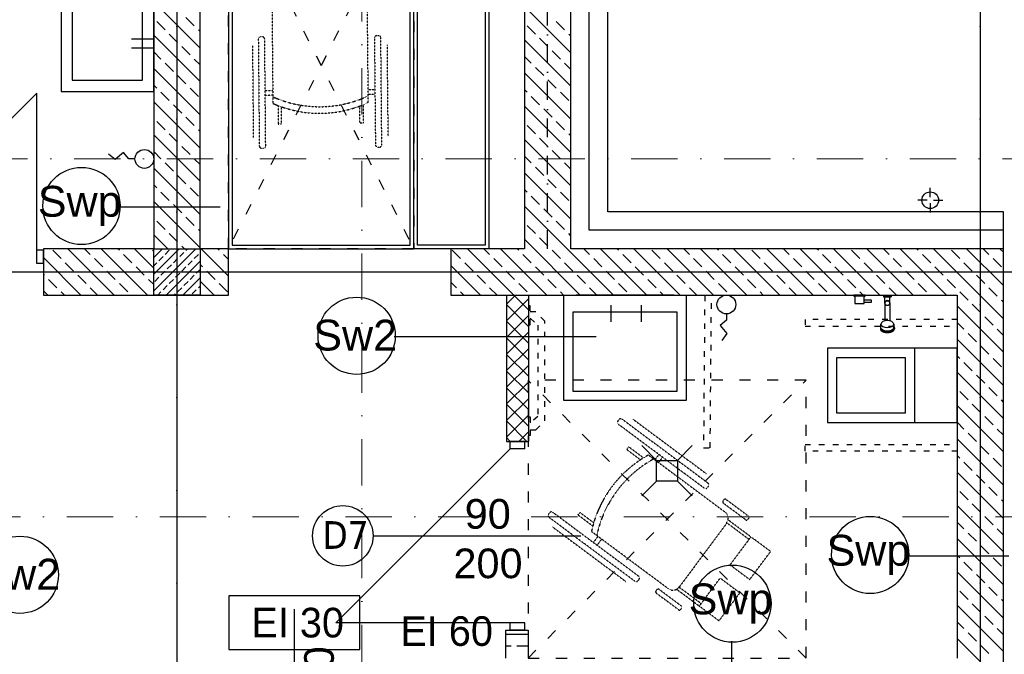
# Model space of a CAD drawing. Header units: millimetres. Extents: x -7023 to 53801, y 9849 to 33561.
# Tile 221 of 256: x 7277 to 7809, y 27032 to 27375. Entities that reach past the tile are written whole.
import ezdxf

# ---------------------------------------------------------------- set-up
doc = ezdxf.new("R2010")
doc.units = ezdxf.units.MM
for name, pattern in [('ACAD_ISO03W100', [30, 12, -18]), ('DASHDOT', [1, 0.5, -0.25, 0, -0.25]), ('DASHDOTX2', [2, 1, -0.5, 0, -0.5])]:
    doc.linetypes.add(name, pattern=pattern)
doc.layers.add('.IE_podklad', color=252, linetype='Continuous')
doc.layers.add('PROJEKT osie', color=251, linetype='DASHDOTX2', lineweight=9)
doc.styles.add('Arial', font='arial.ttf', dxfattribs={"height": 125})
doc.styles.add('MtX_Arial', font='txt')
doc.styles.add('Opisowy', font='arial.ttf')
doc.styles.get("Standard").update_dxf_attribs({"font": 'arial.ttf'})
doc.linetypes.add('ZIGZAG', pattern='A,0.00254,-5.08,[131,ltypeshp.shx,S=5.08,R=0,X=-5.08,Y=0],-10.16,[131,ltypeshp.shx,S=5.08,R=180,X=5.08,Y=0],-5.08', length=20.32254)

# ---------------------------------------------------------------- blocks, each defined once
blk = doc.blocks.new('OSIE DOMKU')
at = {"layer": 'PROJEKT osie', "ltscale": 25}
for p, q in [((-31887.02, 6226.99), (-31887.02, 4134.85)), ((-31453.52, 6226.99), (-31453.52, 4134.85)), ((-33194.97, 5466.65), (-29895.99, 5466.65)), ((-33194.97, 5405.65), (-30212.41, 5405.65))]:
    blk.add_line(p, q, dxfattribs=at)

msp = doc.modelspace()

# ---------------------------------------------------------------- linework, layer by layer
at = {"layer": '.IE_podklad', "ltscale": 25}
for p, q in [((7362.06, 28060.31), (7362.06, 25968.17)), ((7795.56, 28060.31), (7795.56, 25968.17)), ((6054.1, 27238.97), (9036.66, 27238.97))]:
    msp.add_line(p, q, dxfattribs=at)
at = {"layer": '.IE_podklad', "linetype": 'DASHDOT', "lineweight": 13, "ltscale": 50}
for p, q in [((7461.89, 27850.04), (7461.89, 27020.21)), ((6050.17, 27106.65), (8608.47, 27106.65))]:
    msp.add_line(p, q, dxfattribs=at)
at = {"layer": '.IE_podklad', "linetype": 'DASHDOTX2', "ltscale": 10}
msp.add_line((7562.06, 27251.47), (7562.06, 27534.37), dxfattribs=at)
at = {"layer": '.IE_podklad'}
for p, q in [((7594.56, 27271.47), (7594.56, 27510.47)), ((7574.56, 27251.47), (7574.56, 27490.47)), ((7349.56, 27465.47), (7349.56, 27251.47)), ((7374.56, 27251.47), (7374.56, 27465.47)), ((7549.56, 27465.47), (7549.56, 27251.47)), ((7299.56, 27386.47), (7299.56, 27336.47)), ((7349.56, 27336.47), (7349.56, 27386.47)), ((7374.56, 27359.77), (7349.56, 27384.77)), ((7305.56, 27380.47), (7305.56, 27342.47)), ((7343.56, 27342.47), (7343.56, 27380.47)), ((7574.56, 27357.34), (7549.56, 27382.34)), ((7355.69, 27369.65), (7351.2, 27374.14)), ((7371.41, 27371.9), (7366.92, 27376.39)), ((7571.22, 27369.65), (7566.73, 27374.14)), ((7362.43, 27362.92), (7357.94, 27367.41)), ((7374.56, 27368.75), (7373.65, 27369.65)), ((7555.5, 27367.41), (7551.01, 27371.9)), ((7574.56, 27366.32), (7573.46, 27367.41)), ((7349.53, 27364.63), (7337.59, 27364.63)), ((7374.56, 27341.81), (7349.56, 27366.81)), ((7574.56, 27339.37), (7549.56, 27364.37)), ((7562.24, 27360.67), (7557.75, 27365.16)), ((7349.53, 27359.78), (7337.59, 27359.78)), ((7353.45, 27353.94), (7349.56, 27357.83)), ((7369.16, 27356.18), (7364.67, 27360.67)), ((7568.97, 27353.94), (7564.48, 27358.43)), ((7360.18, 27347.2), (7355.69, 27351.69)), ((7374.56, 27350.79), (7371.41, 27353.94)), ((7553.26, 27351.69), (7549.56, 27355.39)), ((7574.56, 27348.35), (7571.22, 27351.69)), ((7374.56, 27323.85), (7349.56, 27348.85)), ((7574.56, 27321.41), (7549.56, 27346.41)), ((7559.99, 27344.96), (7555.5, 27349.45)), ((7305.56, 27342.47), (7343.56, 27342.47)), ((7366.92, 27340.47), (7362.43, 27344.96)), ((7566.73, 27338.22), (7562.24, 27342.71)), ((7201.66, 27250.69), (7286.45, 27335.47)), ((7286.45, 27250.69), (7286.45, 27335.47)), ((7299.56, 27336.47), (7349.56, 27336.47)), ((7351.2, 27338.22), (7349.56, 27339.87)), ((7357.94, 27331.49), (7353.45, 27335.98)), ((7373.65, 27333.73), (7369.16, 27338.22)), ((7551.01, 27335.98), (7549.56, 27337.43)), ((7573.46, 27331.49), (7568.97, 27335.98)), ((7374.56, 27305.89), (7349.56, 27330.89)), ((7557.75, 27329.24), (7553.26, 27333.73)), ((7364.67, 27324.75), (7360.18, 27329.24)), ((7574.56, 27303.45), (7549.56, 27328.45)), ((7564.48, 27322.51), (7559.99, 27327)), ((7355.69, 27315.77), (7351.2, 27320.26)), ((7371.41, 27318.02), (7366.92, 27322.51)), ((7571.22, 27315.77), (7566.73, 27320.26)), ((7374.56, 27314.87), (7373.65, 27315.77)), ((7555.5, 27313.53), (7551.01, 27318.02)), ((7374.56, 27287.93), (7349.56, 27312.93)), ((7362.43, 27309.04), (7357.94, 27313.53)), ((7574.56, 27285.49), (7549.56, 27310.49)), ((7562.24, 27306.79), (7557.75, 27311.28)), ((7574.56, 27312.43), (7573.46, 27313.53)), ((7353.45, 27300.06), (7349.56, 27303.95)), ((7369.16, 27302.3), (7364.67, 27306.79)), ((7568.97, 27300.06), (7564.48, 27304.55)), ((7360.18, 27293.32), (7355.69, 27297.81)), ((7374.56, 27296.91), (7371.41, 27300.06)), ((7553.26, 27297.81), (7549.56, 27301.51)), ((7574.56, 27294.47), (7571.22, 27297.81)), ((7374.56, 27269.97), (7349.56, 27294.97)), ((7574.56, 27267.53), (7549.56, 27292.53)), ((7559.99, 27291.08), (7555.5, 27295.57)), ((7366.92, 27286.59), (7362.43, 27291.08)), ((7566.73, 27284.34), (7562.24, 27288.83)), ((7351.2, 27284.34), (7349.56, 27285.99)), ((7357.94, 27277.61), (7353.45, 27282.1)), ((7373.65, 27279.85), (7369.16, 27284.34)), ((7551.01, 27282.1), (7549.56, 27283.55)), ((7573.46, 27277.61), (7568.97, 27282.1)), ((7374.56, 27252.01), (7349.56, 27277.01)), ((7557.75, 27275.36), (7553.26, 27279.85)), ((7330.84, 27274.11), (7385.33, 27274.11)), ((7364.67, 27270.87), (7360.18, 27275.36)), ((7597.65, 27226.47), (7549.56, 27274.57)), ((7564.48, 27268.62), (7559.99, 27273.11)), ((7808.06, 27271.47), (7594.56, 27271.47)), ((7808.06, 27251.47), (7808.06, 27271.47)), ((7355.69, 27261.89), (7351.2, 27266.38)), ((7371.41, 27264.13), (7366.92, 27268.62)), ((7571.22, 27261.89), (7566.73, 27266.38)), ((7374.56, 27260.99), (7373.65, 27261.89)), ((7555.5, 27259.64), (7551.01, 27264.13)), ((7357.13, 27251.47), (7349.56, 27259.05)), ((7362.43, 27255.15), (7357.94, 27259.64)), ((7579.69, 27226.47), (7549.56, 27256.61)), ((7562.24, 27252.91), (7557.75, 27257.4)), ((7574.56, 27258.55), (7573.46, 27259.64)), ((7290.06, 27250.69), (7286.45, 27250.69)), ((7286.45, 27243.47), (7286.45, 27250.69)), ((7349.56, 27251.47), (7290.06, 27251.47)), ((7290.06, 27251.47), (7290.06, 27226.47)), ((7290.06, 27243.47), (7290.06, 27250.69)), ((7299.57, 27246.17), (7295.08, 27250.66)), ((7328.25, 27226.47), (7303.25, 27251.47)), ((7315.28, 27248.42), (7312.23, 27251.47)), ((7346.21, 27226.47), (7321.21, 27251.47)), ((7331, 27250.66), (7330.19, 27251.47)), ((7349.56, 27241.09), (7339.17, 27251.47)), ((7349.56, 27250.07), (7348.96, 27250.66)), ((7349.56, 27246.77), (7354.26, 27251.47)), ((7349.56, 27237.79), (7363.24, 27251.47)), ((7349.56, 27228.81), (7372.22, 27251.47)), ((7349.56, 27251.26), (7349.77, 27251.47)), ((7349.56, 27251.47), (7374.56, 27251.47)), ((7349.56, 27226.47), (7349.56, 27251.47)), ((7355.69, 27248.42), (7357.94, 27250.66)), ((7366.11, 27251.47), (7364.67, 27252.91)), ((7366.92, 27250.66), (7367.73, 27251.47)), ((7389.85, 27251.47), (7374.56, 27251.47)), ((7374.56, 27251.47), (7374.56, 27226.47)), ((7389.85, 27236.71), (7375.09, 27251.47)), ((7384.88, 27250.66), (7384.07, 27251.47)), ((7389.85, 27226.47), (7389.85, 27251.47)), ((7549.56, 27251.47), (7509.89, 27251.47)), ((7509.89, 27251.47), (7509.89, 27226.47)), ((7515.09, 27246.17), (7510.6, 27250.66)), ((7543.77, 27226.47), (7518.77, 27251.47)), ((7530.81, 27248.42), (7527.75, 27251.47)), ((7561.73, 27226.47), (7536.73, 27251.47)), ((7546.52, 27250.66), (7545.71, 27251.47)), ((7568.97, 27246.17), (7564.48, 27250.66)), ((7808.06, 27251.47), (7574.56, 27251.47)), ((7584.69, 27248.42), (7581.64, 27251.47)), ((7615.62, 27226.47), (7590.62, 27251.47)), ((7600.4, 27250.66), (7599.6, 27251.47)), ((7633.58, 27226.47), (7608.58, 27251.47)), ((7622.86, 27246.17), (7618.37, 27250.66)), ((7651.54, 27226.47), (7626.54, 27251.47)), ((7638.57, 27248.42), (7635.52, 27251.47)), ((7669.5, 27226.47), (7644.5, 27251.47)), ((7654.29, 27250.66), (7653.48, 27251.47)), ((7687.46, 27226.47), (7662.46, 27251.47)), ((7676.74, 27246.17), (7672.25, 27250.66)), ((7705.42, 27226.47), (7680.42, 27251.47)), ((7692.45, 27248.42), (7689.4, 27251.47)), ((7723.38, 27226.47), (7698.38, 27251.47)), ((7708.17, 27250.66), (7707.36, 27251.47)), ((7741.34, 27226.47), (7716.34, 27251.47)), ((7730.62, 27246.17), (7726.13, 27250.66)), ((7759.3, 27226.47), (7734.3, 27251.47)), ((7746.33, 27248.42), (7743.28, 27251.47)), ((7777.26, 27226.47), (7752.26, 27251.47)), ((7762.05, 27250.66), (7761.24, 27251.47)), ((7795.22, 27226.47), (7770.22, 27251.47)), ((7784.5, 27246.17), (7780.01, 27250.66)), ((7808.06, 27231.6), (7788.18, 27251.47)), ((7800.22, 27248.42), (7797.16, 27251.47)), ((7808.06, 27249.56), (7806.14, 27251.47)), ((7808.06, 26665.97), (7808.06, 27251.47)), ((7310.29, 27226.47), (7290.06, 27246.7)), ((7322.02, 27241.68), (7317.53, 27246.17)), ((7337.73, 27243.93), (7333.24, 27248.42)), ((7352.33, 27245.05), (7354.57, 27247.3)), ((7356.2, 27226.47), (7374.56, 27244.83)), ((7360.18, 27243.93), (7362.43, 27246.17)), ((7363.55, 27247.3), (7365.8, 27249.54)), ((7368.04, 27242.81), (7370.29, 27245.05)), ((7371.41, 27246.17), (7373.65, 27248.42)), ((7389.85, 27245.69), (7387.12, 27248.42)), ((7537.54, 27241.68), (7533.05, 27246.17)), ((7553.26, 27243.93), (7548.77, 27248.42)), ((7591.42, 27241.68), (7586.93, 27246.17)), ((7607.14, 27243.93), (7602.65, 27248.42)), ((7645.31, 27241.68), (7640.82, 27246.17)), ((7661.02, 27243.93), (7656.53, 27248.42)), ((7699.19, 27241.68), (7694.7, 27246.17)), ((7714.9, 27243.93), (7710.41, 27248.42)), ((7753.07, 27241.68), (7748.58, 27246.17)), ((7768.78, 27243.93), (7764.29, 27248.42)), ((7806.95, 27241.68), (7802.46, 27246.17)), ((7290.06, 27243.47), (7286.45, 27243.47)), ((7306.3, 27239.44), (7301.81, 27243.93)), ((7328.75, 27234.95), (7324.26, 27239.44)), ((7344.47, 27237.19), (7339.98, 27241.68)), ((7349.56, 27242.28), (7351.2, 27243.93)), ((7353.45, 27237.19), (7355.69, 27239.44)), ((7356.82, 27240.56), (7359.06, 27242.81)), ((7364.67, 27239.44), (7366.92, 27241.68)), ((7372.53, 27238.32), (7374.56, 27240.34)), ((7375.9, 27241.68), (7374.56, 27243.03)), ((7382.63, 27234.95), (7378.14, 27239.44)), ((7525.81, 27226.47), (7509.95, 27242.34)), ((7521.83, 27239.44), (7517.34, 27243.93)), ((7544.28, 27234.95), (7539.79, 27239.44)), ((7559.99, 27237.19), (7555.5, 27241.68)), ((7575.71, 27239.44), (7571.22, 27243.93)), ((7598.16, 27234.95), (7593.67, 27239.44)), ((7613.88, 27237.19), (7609.39, 27241.68)), ((7629.59, 27239.44), (7625.1, 27243.93)), ((7652.04, 27234.95), (7647.55, 27239.44)), ((7667.76, 27237.19), (7663.27, 27241.68)), ((7683.47, 27239.44), (7678.98, 27243.93)), ((7705.92, 27234.95), (7701.43, 27239.44)), ((7721.64, 27237.19), (7717.15, 27241.68)), ((7737.35, 27239.44), (7732.86, 27243.93)), ((7759.8, 27234.95), (7755.31, 27239.44)), ((7775.52, 27237.19), (7771.03, 27241.68)), ((7791.24, 27239.44), (7786.75, 27243.93)), ((7290.59, 27237.19), (7290.06, 27237.72)), ((7297.32, 27230.46), (7292.83, 27234.95)), ((7313.04, 27232.7), (7308.55, 27237.19)), ((7349.56, 27232.11), (7346.71, 27234.95)), ((7350.08, 27233.83), (7352.33, 27236.07)), ((7357.94, 27232.7), (7360.18, 27234.95)), ((7361.31, 27236.07), (7363.55, 27238.32)), ((7365.18, 27226.47), (7374.56, 27235.85)), ((7369.16, 27234.95), (7371.41, 27237.19)), ((7382.13, 27226.47), (7374.56, 27234.05)), ((7528.56, 27232.7), (7524.07, 27237.19)), ((7566.73, 27230.46), (7562.24, 27234.95)), ((7582.44, 27232.7), (7577.95, 27237.19)), ((7620.61, 27230.46), (7616.12, 27234.95)), ((7636.33, 27232.7), (7631.84, 27237.19)), ((7674.49, 27230.46), (7670, 27234.95)), ((7690.21, 27232.7), (7685.72, 27237.19)), ((7728.37, 27230.46), (7723.88, 27234.95)), ((7744.09, 27232.7), (7739.6, 27237.19)), ((7782.26, 27230.46), (7777.76, 27234.95)), ((7797.97, 27232.7), (7793.48, 27237.19)), ((7292.33, 27226.47), (7290.06, 27228.74)), ((7319.27, 27226.47), (7315.28, 27230.46)), ((7335.49, 27228.21), (7331, 27232.7)), ((7354.57, 27229.34), (7356.82, 27231.58)), ((7362.43, 27228.21), (7364.67, 27230.46)), ((7365.8, 27231.58), (7368.04, 27233.83)), ((7370.29, 27227.09), (7372.53, 27229.34)), ((7373.65, 27230.46), (7374.56, 27231.36)), ((7389.37, 27228.21), (7384.88, 27232.7)), ((7512.85, 27230.46), (7509.89, 27233.41)), ((7534.79, 27226.47), (7530.81, 27230.46)), ((7551.01, 27228.21), (7546.52, 27232.7)), ((7588.67, 27226.47), (7584.69, 27230.46)), ((7604.9, 27228.21), (7600.4, 27232.7)), ((7642.56, 27226.47), (7638.57, 27230.46)), ((7658.78, 27228.21), (7654.29, 27232.7)), ((7696.44, 27226.47), (7692.45, 27230.46)), ((7712.66, 27228.21), (7708.17, 27232.7)), ((7750.32, 27226.47), (7746.33, 27230.46)), ((7766.54, 27228.21), (7762.05, 27232.7)), ((7804.2, 27226.47), (7800.22, 27230.46)), ((7290.06, 27226.47), (7374.56, 27226.47)), ((7301.31, 27226.47), (7299.57, 27228.21)), ((7374.56, 27226.47), (7349.56, 27226.47)), ((7351.71, 27226.47), (7353.45, 27228.21)), ((7360.69, 27226.47), (7361.31, 27227.09)), ((7374.16, 27226.47), (7374.56, 27226.87)), ((7374.56, 27226.47), (7389.85, 27226.47)), ((7509.89, 27226.47), (7783.06, 27226.47)), ((7516.83, 27226.47), (7515.09, 27228.21)), ((7539.89, 27226.47), (7539.89, 27147.47)), ((7539.89, 27221.58), (7544.78, 27226.47)), ((7539.89, 27212.6), (7551.89, 27224.6)), ((7551.89, 27218.35), (7543.77, 27226.47)), ((7551.89, 27147.47), (7551.89, 27226.47)), ((7570.71, 27226.47), (7568.97, 27228.21)), ((7624.6, 27226.47), (7622.86, 27228.21)), ((7678.48, 27226.47), (7676.74, 27228.21)), ((7733.38, 27226.47), (7727.38, 27226.47)), ((7727.38, 27226.47), (7727.38, 27225.97)), ((7727.38, 27225.97), (7727.88, 27225.97)), ((7727.88, 27225.97), (7727.88, 27221.97)), ((7732.89, 27225.97), (7727.88, 27225.97)), ((7732.36, 27226.47), (7730.62, 27228.21)), ((7732.89, 27223.7), (7732.89, 27225.97)), ((7732.89, 27225.97), (7733.38, 27225.97)), ((7736.8, 27223.7), (7732.89, 27223.7)), ((7732.89, 27222.67), (7732.89, 27223.7)), ((7733.38, 27225.97), (7733.38, 27226.47)), ((7736.8, 27222.67), (7736.8, 27223.7)), ((7743.4, 27225.97), (7747.4, 27225.97)), ((7783.06, 27226.47), (7783.06, 27030.47)), ((7786.24, 27226.47), (7784.5, 27228.21)), ((7788.99, 27223.72), (7786.24, 27226.47)), ((7808.06, 27213.64), (7795.22, 27226.47)), ((7804.71, 27225.97), (7804.2, 27226.47)), ((7808.06, 27222.62), (7806.95, 27223.72)), ((7551.89, 27209.37), (7539.89, 27221.37)), ((7596.12, 27220.96), (7596.12, 27211.96)), ((7612.54, 27220.96), (7612.54, 27211.96)), ((7727.88, 27221.97), (7732.89, 27221.97)), ((7732.89, 27221.97), (7732.89, 27222.67)), ((7732.89, 27222.67), (7736.8, 27222.67)), ((7808.06, 27195.68), (7783.06, 27220.68)), ((7795.73, 27216.99), (7791.24, 27221.48)), ((7539.89, 27203.62), (7551.89, 27215.62)), ((7802.46, 27210.25), (7797.97, 27214.74)), ((7551.89, 27200.39), (7539.89, 27212.39)), ((7786.75, 27208.01), (7783.06, 27211.7)), ((7808.06, 27204.66), (7804.71, 27208.01)), ((7479.34, 27204.03), (7588.33, 27204.03)), ((7539.89, 27194.64), (7551.89, 27206.64)), ((7551.89, 27191.41), (7539.89, 27203.41)), ((7808.06, 27177.72), (7783.06, 27202.72)), ((7793.48, 27201.27), (7788.99, 27205.76)), ((7539.89, 27185.66), (7551.89, 27197.66)), ((7800.22, 27194.54), (7795.73, 27199.03)), ((7551.89, 27182.43), (7539.89, 27194.43)), ((7784.5, 27192.29), (7783.06, 27193.74)), ((7806.95, 27187.8), (7802.46, 27192.29)), ((7539.89, 27176.68), (7551.89, 27188.68)), ((7791.24, 27185.56), (7786.75, 27190.05)), ((7551.89, 27173.45), (7539.89, 27185.45)), ((7808.06, 27159.76), (7783.06, 27184.76)), ((7797.97, 27178.82), (7793.48, 27183.31)), ((7539.89, 27167.7), (7551.89, 27179.7)), ((7551.89, 27164.47), (7539.89, 27176.47)), ((7804.71, 27172.09), (7800.22, 27176.58)), ((7539.89, 27158.72), (7551.89, 27170.72)), ((7788.99, 27169.84), (7784.5, 27174.33)), ((7551.89, 27155.49), (7539.89, 27167.49)), ((7808.06, 27141.8), (7783.06, 27166.8)), ((7795.73, 27163.11), (7791.24, 27167.6)), ((7808.06, 27168.74), (7806.95, 27169.84)), ((7539.89, 27149.74), (7551.89, 27161.74)), ((7802.46, 27156.37), (7797.97, 27160.86)), ((7550.93, 27147.47), (7539.89, 27158.51)), ((7786.75, 27154.13), (7783.06, 27157.82)), ((7541.95, 27147.47), (7539.89, 27149.53)), ((7546.61, 27147.47), (7551.89, 27152.76)), ((7793.48, 27147.39), (7788.99, 27151.88)), ((7808.06, 27150.78), (7804.71, 27154.13)), ((7539.89, 27147.47), (7551.89, 27147.47)), ((7541.83, 27143.47), (7541.83, 27147.47)), ((7549.83, 27147.47), (7541.83, 27147.47)), ((7549.83, 27143.47), (7549.83, 27147.47)), ((7808.06, 27123.84), (7783.06, 27148.84)), ((7800.22, 27140.66), (7795.73, 27145.15)), ((7541.83, 27143.47), (7447.83, 27049.47)), ((7549.83, 27143.47), (7541.83, 27143.47)), ((7784.5, 27138.41), (7783.06, 27139.85)), ((7806.95, 27133.92), (7802.46, 27138.41)), ((7791.24, 27131.68), (7786.75, 27136.17)), ((7808.06, 27105.87), (7783.06, 27130.87)), ((7797.97, 27124.94), (7793.48, 27129.43)), ((7804.71, 27118.21), (7800.22, 27122.7)), ((7788.99, 27115.96), (7784.5, 27120.45)), ((7808.06, 27087.91), (7783.06, 27112.91)), ((7795.73, 27109.23), (7791.24, 27113.72)), ((7808.06, 27114.85), (7806.95, 27115.96)), ((7802.46, 27102.49), (7797.97, 27106.98)), ((7786.75, 27100.24), (7783.06, 27103.93)), ((7467.8, 27096.47), (7579.98, 27096.47)), ((7793.48, 27093.51), (7788.99, 27098)), ((7808.06, 27096.89), (7804.71, 27100.24)), ((7808.06, 27069.95), (7783.06, 27094.95)), ((7800.22, 27086.77), (7795.73, 27091.26)), ((7756.41, 27085.67), (7810.91, 27085.67)), ((7784.5, 27084.53), (7783.06, 27085.97)), ((7791.24, 27077.79), (7786.75, 27082.28)), ((7806.95, 27080.04), (7802.46, 27084.53)), ((7808.06, 27051.99), (7783.06, 27076.99)), ((7797.97, 27071.06), (7793.48, 27075.55)), ((7460.81, 27064.08), (7390.1, 27064.08)), ((7390.1, 27064.08), (7390.1, 27035.16)), ((7460.81, 27035.16), (7460.81, 27064.08)), ((7788.99, 27062.08), (7784.5, 27066.57)), ((7804.71, 27064.32), (7800.22, 27068.81)), ((7808.06, 27034.03), (7783.06, 27059.03)), ((7795.73, 27055.34), (7791.24, 27059.83)), ((7808.06, 27060.97), (7806.95, 27062.08)), ((7425.46, 26944.69), (7425.46, 27056.87)), ((7541.83, 27049.47), (7447.83, 27049.47)), ((7541.83, 27045.47), (7541.83, 27049.47)), ((7549.83, 27049.47), (7541.83, 27049.47)), ((7549.83, 27045.47), (7549.83, 27049.47)), ((7786.75, 27046.36), (7783.06, 27050.05)), ((7802.46, 27048.61), (7797.97, 27053.1)), ((7539.56, 27030.47), (7539.56, 27045.47)), ((7539.56, 27045.47), (7551.56, 27045.47)), ((7539.56, 27043.38), (7551.56, 27043.38)), ((7549.83, 27045.47), (7541.83, 27045.47)), ((7551.56, 27045.47), (7551.56, 27030.47)), ((7793.48, 27039.63), (7788.99, 27044.12)), ((7808.06, 27043.01), (7804.71, 27046.36)), ((7661.31, 27039.58), (7661.31, 26930.59)), ((7808.06, 27016.07), (7783.06, 27041.07)), ((7390.1, 27035.16), (7460.81, 27035.16)), ((7539.56, 27037.03), (7542.39, 27037.03)), ((7545.56, 27037.03), (7551.56, 27037.03)), ((7800.22, 27032.89), (7795.73, 27037.38))]:
    msp.add_line(p, q, dxfattribs=at)
at = {"layer": '.IE_podklad', "linetype": 'ZIGZAG'}
for p, q in [((7584.56, 27261.47), (7584.56, 27500.47)), ((7808.06, 27261.47), (7584.56, 27261.47))]:
    msp.add_line(p, q, dxfattribs=at)
at = {"layer": '.IE_podklad', "linetype": 'ACAD_ISO03W100', "ltscale": 0.5}
for p, q in [((7389.85, 27449.47), (7489.85, 27251.47)), ((7489.85, 27449.47), (7389.85, 27251.47)), ((7551.56, 27030.47), (7701.56, 27180.47)), ((7701.56, 27030.47), (7551.56, 27180.47))]:
    msp.add_line(p, q, dxfattribs=at)
at = {"layer": '.IE_podklad', "linetype": 'ACAD_ISO03W100', "ltscale": 0.004}
for p, q in [((7413.35, 27381.59), (7413.84, 27329.99)), ((7465.33, 27330.47), (7464.84, 27382.07)), ((7476.06, 27312.24), (7475.6, 27361.67)), ((7403.45, 27311.56), (7402.99, 27360.99)), ((7413.77, 27336.82), (7409.68, 27336.78)), ((7468.9, 27337.33), (7465.26, 27337.3)), ((7413.8, 27334.35), (7409.7, 27334.31)), ((7468.92, 27334.87), (7465.29, 27334.83)), ((7416.65, 27328.82), (7416.74, 27318.85)), ((7418.53, 27318.87), (7418.44, 27328.16)), ((7460.85, 27319.26), (7460.76, 27328.55)), ((7462.54, 27329.25), (7462.63, 27319.28)), ((7462.63, 27319.28), (7460.85, 27319.26)), ((7416.74, 27318.85), (7418.53, 27318.87)), ((7608.07, 27159.51), (7647.72, 27130)), ((7605.84, 27144.51), (7604.77, 27143.09)), ((7613.83, 27138.56), (7605.84, 27144.51)), ((7604.77, 27143.09), (7612.23, 27137.54)), ((7616.47, 27140.1), (7657.86, 27109.29)), ((7622.14, 27140.41), (7619.97, 27137.49)), ((7624.12, 27138.94), (7621.95, 27136.02)), ((7578.44, 27107.7), (7579.5, 27109.13)), ((7586.44, 27101.75), (7578.44, 27107.7)), ((7579.5, 27109.13), (7586.96, 27103.58)), ((7564.72, 27101.26), (7604.37, 27071.75)), ((7658.74, 27103.27), (7633.14, 27068.87)), ((7670.74, 27094.56), (7658.5, 27103.67)), ((7671.76, 27095.93), (7659.52, 27105.05)), ((7627.12, 27067.98), (7585.73, 27098.79)), ((7589.22, 27096.19), (7586.78, 27092.9)), ((7591.2, 27094.71), (7588.76, 27091.43)), ((7643.9, 27058.5), (7631.66, 27067.61)), ((7644.93, 27059.88), (7632.69, 27068.99))]:
    msp.add_line(p, q, dxfattribs=at)
at = {"layer": '.IE_podklad', "linetype": 'Continuous'}
for p, q in [((7768.58, 27279.4), (7768.58, 27284.44)), ((7766.9, 27277.72), (7761.86, 27277.72)), ((7770.26, 27277.72), (7775.3, 27277.72)), ((7768.58, 27276.04), (7768.58, 27271))]:
    msp.add_line(p, q, dxfattribs=at)
at = {"layer": '.IE_podklad', "linetype": 'ACAD_ISO03W100', "ltscale": 0.25}
for p, q in [((7646.88, 27226.18), (7646.2, 27144.07)), ((7649.81, 27144.04), (7650.49, 27226.15)), ((7552.72, 27220.65), (7551.89, 27220.65)), ((7552.72, 27210.49), (7552.72, 27220.65)), ((7555.67, 27217.47), (7552.72, 27217.47)), ((7552.72, 27213.96), (7556.73, 27210.26)), ((7560.54, 27212.39), (7555.67, 27217.47)), ((7783.12, 27213.35), (7701, 27213.35)), ((7701, 27213.35), (7701, 27209.74)), ((7551.89, 27210.49), (7552.72, 27210.49)), ((7556.73, 27210.26), (7556.73, 27160.99)), ((7560.54, 27158.66), (7560.54, 27212.39)), ((7701, 27209.74), (7783.12, 27209.74)), ((7551.89, 27160.78), (7552.72, 27160.78)), ((7552.72, 27160.78), (7552.72, 27150.63)), ((7556.73, 27160.99), (7553.04, 27157.6)), ((7553.04, 27157.6), (7552.72, 27157.6)), ((7555.67, 27153.8), (7560.54, 27158.66)), ((7552.72, 27150.63), (7551.89, 27150.63)), ((7552.72, 27153.8), (7555.67, 27153.8)), ((7646.2, 27144.07), (7649.81, 27144.04)), ((7701, 27142.13), (7701, 27145.74)), ((7701, 27145.74), (7783.12, 27145.74)), ((7783.12, 27142.13), (7701, 27142.13))]:
    msp.add_line(p, q, dxfattribs=at)
at = {"layer": '.IE_podklad', "ltscale": 0.3}
for p, q in [((7743.4, 27226.47), (7747.4, 27226.47)), ((7743.4, 27226.47), (7743.4, 27225.47)), ((7743.4, 27225.47), (7747.4, 27225.47)), ((7747.4, 27226.47), (7747.4, 27225.47))]:
    msp.add_line(p, q, dxfattribs=at)
at = {"layer": '.IE_podklad', "ltscale": 0.03}
for p, q in [((7744.1, 27222.08, 0), (7744.1, 27225.47)), ((7746.7, 27222.08, 0), (7746.7, 27225.47)), ((7744, 27222.08, 0), (7744, 27212.52, 0)), ((7746.8, 27222.08, 0), (7746.8, 27212.52, 0)), ((7741.62, 27208.84, 0), (7741.62, 27208.33, 0)), ((7741.9, 27208.84, 0), (7741.9, 27210.83, 0)), ((7741.9, 27209.64, 0), (7741.9, 27210.83, 0)), ((7748.9, 27208.84, 0), (7748.9, 27210.83, 0)), ((7748.9, 27210.83, 0), (7748.9, 27209.64, 0)), ((7748.9, 27209.64, 0), (7749.05, 27209.37, 0)), ((7749.18, 27208.84, 0), (7749.18, 27208.33, 0)), ((7749.18, 27208.84, 0), (7749.18, 27208.33, 0))]:
    msp.add_line(p, q, dxfattribs=at)
at = {"layer": '.IE_podklad', "ltscale": 0.3}
for points in [[(7389.85, 27449.47), (7389.85, 27251.47), (7489.85, 27251.47), (7489.85, 27449.47)], [(7391.85, 27447.47), (7391.85, 27253.47), (7487.85, 27253.47), (7487.85, 27447.47)], [(7489.85, 27449.47), (7530.35, 27449.47), (7530.35, 27251.47), (7489.85, 27251.47)], [(7491.85, 27447.47), (7528.35, 27447.47), (7528.35, 27253.47), (7491.85, 27253.47)]]:
    msp.add_lwpolyline(points, close=True, dxfattribs=at)
at = {"layer": '.IE_podklad', "linetype": 'ACAD_ISO03W100', "ltscale": 0.5}
for points in [[(7389.85, 27449.47), (7489.85, 27449.47), (7489.85, 27251.47), (7389.85, 27251.47)], [(7551.56, 27030.47), (7701.56, 27030.47), (7701.56, 27180.47), (7551.56, 27180.47)]]:
    msp.add_lwpolyline(points, close=True, dxfattribs=at)
at = {"layer": '.IE_podklad', "linetype": 'ACAD_ISO03W100', "ltscale": 0.004}
for points in [[(7408.11, 27365.96), (7407.25, 27365.95, 0.414214), (7405.98, 27364.65), (7406.52, 27307.03, 0.414214), (7407.82, 27305.76), (7408.68, 27305.76, 0.414214), (7409.96, 27307.07), (7409.42, 27364.68, 0.414214)], [(7470.77, 27366.55), (7469.91, 27366.54, 0.414214), (7468.64, 27365.24), (7469.18, 27307.62, 0.414214), (7470.48, 27306.34), (7471.34, 27306.35, 0.414214), (7472.62, 27307.65), (7472.08, 27365.27, 0.414214)], [(7648.82, 27123.23), (7648.31, 27122.54, -0.414214), (7646.5, 27122.28), (7600.28, 27156.68, -0.414214), (7600.02, 27158.48), (7600.53, 27159.17, -0.414214), (7602.33, 27159.44), (7648.56, 27125.04, -0.414214)], [(7670.58, 27105.96), (7670.12, 27105.34, -0.414214), (7668.92, 27105.17), (7656.88, 27114.12, -0.414214), (7656.71, 27115.33), (7657.17, 27115.95, -0.414214), (7658.37, 27116.12), (7670.41, 27107.17, -0.414214)], [(7611.41, 27072.96), (7610.9, 27072.27, -0.414214), (7609.09, 27072), (7562.87, 27106.41, -0.414214), (7562.6, 27108.21), (7563.12, 27108.9, -0.414214), (7564.92, 27109.16), (7611.15, 27074.76, -0.414214)], [(7633.96, 27056.75), (7634.42, 27057.37, 0.414214), (7634.24, 27058.58), (7622.21, 27067.53, 0.414214), (7621, 27067.36), (7620.54, 27066.74, 0.414214), (7620.72, 27065.53), (7632.76, 27056.58, 0.414214)]]:
    msp.add_lwpolyline(points, format="xyb", close=True, dxfattribs=at)
at = {"layer": '.IE_podklad'}
for points in [[(7339.41, 27299.97), (7336.03, 27299.97), (7333.19, 27303.41), (7328.72, 27299.72), (7325.06, 27302.51)], [(7630.28, 27226.47), (7577.48, 27226.47)], [(7658.54, 27216.33), (7658.54, 27212.95), (7655.1, 27210.11), (7658.8, 27205.64), (7656, 27201.98)], [(7612.89, 27145.24), (7620.89, 27137.24)], [(7640.09, 27145.24), (7632.09, 27137.24)], [(7612.89, 27118.04), (7620.89, 27126.04)], [(7640.09, 27118.04), (7632.09, 27126.04)]]:
    msp.add_lwpolyline(points, dxfattribs=at)
for points in [[(7570.88, 27226.47), (7636.88, 27226.47), (7636.88, 27169.47), (7570.88, 27169.47)], [(7575.88, 27217.47), (7631.88, 27217.47), (7631.88, 27174.47), (7575.88, 27174.47)], [(7713.06, 27157.74), (7783.06, 27157.74), (7783.06, 27197.74), (7713.06, 27197.74)], [(7783.06, 27197.74), (7759.96, 27197.74), (7759.96, 27157.74), (7783.06, 27157.74)], [(7718.06, 27192.74), (7754.96, 27192.74), (7754.96, 27162.74), (7718.06, 27162.74)], [(7620.89, 27126.04), (7620.89, 27137.24), (7632.09, 27137.24), (7632.09, 27126.04)]]:
    msp.add_lwpolyline(points, close=True, dxfattribs=at)
at = {"layer": '.IE_podklad', "linetype": 'ACAD_ISO03W100', "ltscale": 0.004}
for points in [[(7682.4, 27088.02), (7671.76, 27095.93), (7660.49, 27080.78), (7671.12, 27072.87)], [(7654.54, 27050.59), (7643.9, 27058.5), (7655.18, 27073.65), (7665.82, 27065.74)]]:
    msp.add_lwpolyline(points, close=True, dxfattribs=at)
at = {"layer": '.IE_podklad'}
for centre, radius in [((7344.48, 27299.97), 5.07), ((7310.55, 27274.58), 20.85), ((7459.06, 27204.5), 20.85), ((7658.54, 27221.4), 5.07), ((7736.13, 27086.14), 20.85), ((7277.28, 27075.42), 20.85), ((7661.78, 27059.86), 20.85)]:
    msp.add_circle(centre, radius, dxfattribs=at)
at = {"layer": '.IE_podklad', "linetype": 'Continuous'}
for centre, radius in [((7768.58, 27277.72), 4.5), ((7451.57, 27096.47), 16.31)]:
    msp.add_circle(centre, radius, dxfattribs=at)
at = {"layer": '.IE_podklad', "ltscale": 0.03}
msp.add_circle((7745.4, 27222.08, 0), 1.3, dxfattribs=at)
at = {"layer": '.IE_podklad', "linetype": 'ACAD_ISO03W100', "ltscale": 0.004}
for centre, radius, start, end in [((7439.02, 27390.13), 61.95, 245.9799, 295.0949), ((7439.05, 27386.57), 61.95, 245.9799, 295.0949), ((7646.3, 27085.8), 61.95, 118.7855, 167.9004), ((7649.15, 27083.68), 61.95, 118.7855, 167.9004), ((7655.29, 27105.84), 4.3, 323.343, 53.343), ((7629.69, 27071.43), 4.3, 233.343, 323.343)]:
    msp.add_arc(centre, radius, start, end, dxfattribs=at)
at = {"layer": '.IE_podklad', "ltscale": 0.03}
msp.add_arc((7745.4, 27222.08, 0), 1.4, 0, 180, dxfattribs=at)
for centre, start_param, end_param in [((7745.4, 27208.84, 0), -0.384776, 3.526331), ((7745.4, 27208.33, 0), 0, 3.141593)]:
    msp.add_ellipse(centre, major_axis=(-3.78, 0), ratio=0.563059, start_param=start_param, end_param=end_param, dxfattribs=at)
at = {"layer": '.IE_podklad', "ltscale": 0.03, "extrusion": (0, 0, -1)}
msp.add_ellipse((7745.4, 27210.83, 0), major_axis=(-3.5, 0), ratio=0.528596, dxfattribs=at)
msp.add_ellipse((7745.4, 27208.84, 0), major_axis=(-3.5, 0), ratio=0.528596, start_param=3.141593, end_param=6.283185, dxfattribs=at)

# ---------------------------------------------------------------- block references
at = {"layer": '.IE_podklad'}
msp.add_blockref('OSIE DOMKU', (39249.07, 21833.32), dxfattribs=at)

# ---------------------------------------------------------------- texts
at = {"layer": '.IE_podklad', "linetype": 'Continuous', "style": 'Opisowy'}
for s, p in [('Swp', (7286.99, 27268.79)), ('Sw2', (7435.64, 27196.54)), ('Swp', (7712.56, 27080.36)), ('Sw2', (7253.86, 27067.46)), ('Swp', (7638.21, 27054.08))]:
    msp.add_text(s, height=16.64, dxfattribs=at).set_placement(p)
at = {"layer": '.IE_podklad', "linetype": 'Continuous'}
for s, rotation, style, p in [('90', 360, 'Opisowy', (7517.35, 27100.33)), ('200', 360, 'Opisowy', (7511.27, 27073.6)), ('EI 30', 360, 'MtX_Arial', (7402.25, 27041.61)), ('EI 60', 360, 'MtX_Arial', (7482.61, 27037.04)), ('200', 90, 'Arial', (7446.72, 26999.53))]:
    msp.add_text(s, height=16, rotation=rotation, dxfattribs=dict(at, style=style)).set_placement(p)
at = {"layer": '.IE_podklad', "insert": (7440.63, 27104.41), "char_height": 15, "width": 230.4406, "attachment_point": 1}
msp.add_mtext('{\\fTahoma|b0|i0|c238|p34;D7}', dxfattribs=at)

doc.saveas('drawing.dxf')
